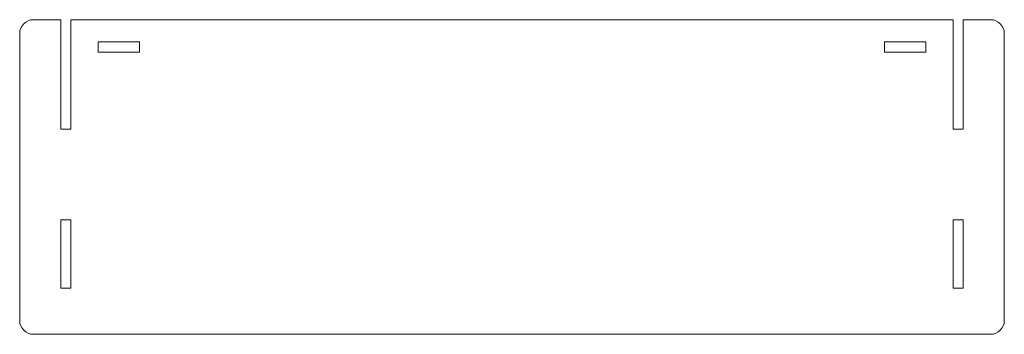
# Model space of a CAD drawing. Header units: inches. Extents: x -36 to 36, y -11.5 to 11.5.
import ezdxf

# ---------------------------------------------------------------- set-up
doc = ezdxf.new("R2010")
doc.units = ezdxf.units.IN
doc.header["$MEASUREMENT"] = 0

msp = doc.modelspace()

# ---------------------------------------------------------------- linework, layer by layer
at = {"color": 7, "linetype": 'Continuous', "lineweight": 15}
for p, q in [((-33, 11.5), (-35, 11.5)), ((-33, 11.5), (-33, 3.5)), ((-32.25, 3.5), (-32.25, 11.5)), ((32.25, 11.5), (-32.25, 11.5)), ((32.25, 3.5), (32.25, 11.5)), ((33, 11.5), (33, 3.5)), ((35, 11.5), (33, 11.5)), ((-36, 10.5), (-36, -10.5)), ((36, -10.5), (36, 10.5)), ((-30.25, 9.875), (-30.25, 9.125)), ((-27.25, 9.875), (-30.25, 9.875)), ((-27.25, 9.125), (-27.25, 9.875)), ((27.25, 9.875), (30.25, 9.875)), ((27.25, 9.125), (27.25, 9.875)), ((30.25, 9.875), (30.25, 9.125)), ((-30.25, 9.125), (-27.25, 9.125)), ((30.25, 9.125), (27.25, 9.125)), ((-33, 3.5), (-32.25, 3.5)), ((33, 3.5), (32.25, 3.5)), ((-33, -3.125), (-33, -8.125)), ((-32.25, -3.125), (-33, -3.125)), ((-32.25, -8.125), (-32.25, -3.125)), ((32.25, -3.125), (33, -3.125)), ((32.25, -8.125), (32.25, -3.125)), ((33, -3.125), (33, -8.125)), ((-33, -8.125), (-32.25, -8.125)), ((33, -8.125), (32.25, -8.125)), ((-35, -11.5), (35, -11.5))]:
    msp.add_line(p, q, dxfattribs=at)
for centre, start, end in [((-35, 10.5), 90, 180), ((35, 10.5), 0, 90), ((-35, -10.5), 180, 270), ((35, -10.5), 270, 0)]:
    msp.add_arc(centre, 1, start, end, dxfattribs=at)

doc.saveas('drawing.dxf')
